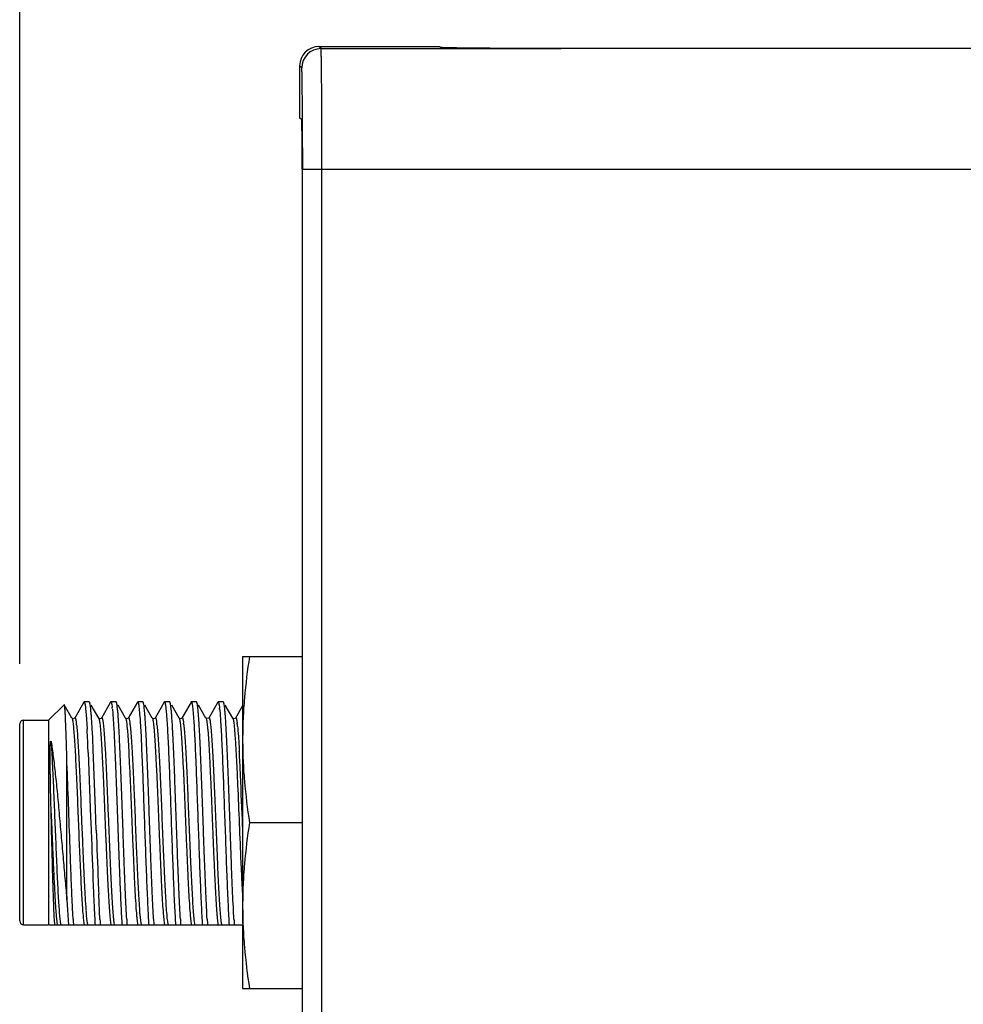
# Model space of a CAD drawing. Header units: inches. Extents: x 0 to 22, y 0 to 17.
# Tile 12 of 37: x 8.7 to 9.7, y 10.3 to 11.3. Entities that reach past the tile are written whole.
import ezdxf

# ---------------------------------------------------------------- set-up
doc = ezdxf.new("R2010")
doc.units = ezdxf.units.IN
doc.header["$LTSCALE"] = 1.21
doc.header["$MEASUREMENT"] = 0
doc.layers.get('0').update_dxf_attribs({"linetype": 'CONTINUOUS'})
doc.layers.add('DIMENSIONS', color=7, linetype='CONTINUOUS')
doc.styles.get("Standard").update_dxf_attribs({"font": 'txt', "width": 0.8})
doc.dimstyles.new('DIMSTYLE_2', dxfattribs={"dimtxt": 0.125, "dimasz": 0.18, "dimexe": 0.18, "dimexo": 0.0625, "dimgap": 0.09, "dimtad": 0, "dimtih": 1, "dimtoh": 1, "dimdec": 3, "dimzin": 4, "dimdsep": 46, "dimtxsty": 'STANDARD', "dimblk": '_FILLED', "dimblk1": '_FILLED', "dimblk2": '_FILLED', "dimcen": 0.09, "dimadec": 0, "dimazin": 0, "dimtp": 0.01, "dimtm": 0.01, "dimtfac": 1, "dimtdec": 3, "dimtofl": 0, "dimtmove": 0, "dimatfit": 3, "dimldrblk": '_FILLED', "dimfxl": 1, "dimtolj": 1, "dimtzin": 4, "dimarcsym": 0})

# ---------------------------------------------------------------- blocks, each defined once
blk = doc.blocks.new('_FILLED')
at = {"color": 0, "linetype": 'BYBLOCK'}
blk.add_solid([(0, 0), (-1, 0.1736), (-1, -0.1736)], dxfattribs=at)
blk = doc.blocks.new('*D18')
at = {"layer": 'DIMENSIONS', "color": 2, "linetype": 'CONTINUOUS'}
for p, q in [((8.6914, 10.6413), (8.6914, 12.1558)), ((12.9814, 11.3411), (12.9814, 12.1558)), ((8.6914, 12.0308), (10.0886, 12.0308)), ((12.9814, 12.0308), (11.9386, 12.0308))]:
    blk.add_line(p, q, dxfattribs=at)
at = {"layer": 'DIMENSIONS', "color": 2, "linetype": 'CONTINUOUS', "xscale": 0.18, "yscale": 0.18, "zscale": 0.18, "rotation": 180}
blk.add_blockref('_FILLED', (8.6914, 12.0308), dxfattribs=at)
at = {"layer": 'DIMENSIONS', "color": 2, "linetype": 'CONTINUOUS', "xscale": 0.18, "yscale": 0.18, "zscale": 0.18}
blk.add_blockref('_FILLED', (12.9814, 12.0308), dxfattribs=at)
at = {"layer": 'DIMENSIONS', "color": 2, "linetype": 'CONTINUOUS', "insert": (11.0136, 12.0933), "char_height": 0.125, "width": 1.725, "attachment_point": 2, "line_spacing_factor": 0.9}
blk.add_mtext('5X 4.290{\\Ftxt.shx;\\W1.000000;\\H0.125000; }[108.97]', dxfattribs=at)

msp = doc.modelspace()

# ---------------------------------------------------------------- linework, layer by layer
at = {"color": 9, "linetype": 'CONTINUOUS'}
for p, q in [((9.0036, 11.2786), (9.0014, 11.2808)), ((9.0036, 11.2786), (9.2524, 11.2787)), ((8.9836, 11.2586), (8.9814, 11.2608)), ((8.9844, 11.2047), (8.9844, 11.2058)), ((8.9845, 11.1536), (11.4811, 11.1536)), ((9.0045, 6.342), (9.0045, 11.1536)), ((8.6954, 10.3708), (8.6954, 10.5827)), ((8.7556, 10.4779), (8.7564, 10.4581)), ((8.7604, 10.3805), (8.761, 10.3745)), ((8.761, 10.3745), (8.7615, 10.3711)), ((8.8166, 10.3745), (8.8171, 10.3711)), ((8.8444, 10.3745), (8.8449, 10.3711)), ((8.8721, 10.3745), (8.8726, 10.3711)), ((8.8999, 10.3745), (8.9004, 10.3711))]:
    msp.add_line(p, q, dxfattribs=at)
at = {"color": 7, "linetype": 'CONTINUOUS'}
for p, q in [((9.0014, 11.2808), (9.1264, 11.2808)), ((9.1274, 11.2798), (9.1264, 11.2808)), ((9.6904, 11.2787), (9.2524, 11.2787)), ((8.9814, 11.2608), (8.9814, 11.2069)), ((8.9836, 11.2047), (8.9814, 11.2069)), ((8.984, 11.1536), (8.984, 11.1567)), ((8.9845, 6.342), (8.9845, 11.1536)), ((8.7579, 10.6016), (8.7484, 10.5851)), ((8.7579, 10.6016), (8.7581, 10.6018)), ((8.7635, 10.6018), (8.7581, 10.6018)), ((8.7638, 10.6016), (8.7635, 10.6018)), ((8.7856, 10.6016), (8.7761, 10.5851)), ((8.7856, 10.6016), (8.7859, 10.6018)), ((8.7913, 10.6018), (8.7859, 10.6018)), ((8.7915, 10.6016), (8.7913, 10.6018)), ((8.8134, 10.6016), (8.8039, 10.5851)), ((8.8134, 10.6016), (8.8137, 10.6018)), ((8.819, 10.6018), (8.8137, 10.6018)), ((8.8193, 10.6016), (8.819, 10.6018)), ((8.8412, 10.6016), (8.8317, 10.5851)), ((8.8412, 10.6016), (8.8415, 10.6018)), ((8.8468, 10.6018), (8.8415, 10.6018)), ((8.8471, 10.6016), (8.8468, 10.6018)), ((8.869, 10.6016), (8.8594, 10.5851)), ((8.869, 10.6016), (8.8692, 10.6018)), ((8.8746, 10.6018), (8.8692, 10.6018)), ((8.8749, 10.6016), (8.8746, 10.6018)), ((8.8967, 10.6016), (8.8872, 10.5851)), ((8.8967, 10.6016), (8.897, 10.6018)), ((8.9024, 10.6018), (8.897, 10.6018)), ((8.9026, 10.6016), (8.9024, 10.6018)), ((8.7214, 10.5828), (8.7374, 10.5988)), ((8.7455, 10.5851), (8.7376, 10.5988)), ((8.7596, 10.595), (8.7602, 10.5886)), ((8.7733, 10.5851), (8.7656, 10.5985)), ((8.7874, 10.5944), (8.7878, 10.5902)), ((8.8011, 10.5851), (8.7933, 10.5985)), ((8.8152, 10.595), (8.8157, 10.5886)), ((8.8288, 10.5851), (8.8211, 10.5985)), ((8.8429, 10.595), (8.8435, 10.5886)), ((8.8566, 10.5851), (8.8489, 10.5985)), ((8.8707, 10.595), (8.8713, 10.5886)), ((8.8844, 10.5851), (8.8767, 10.5985)), ((8.8986, 10.5936), (8.899, 10.5891)), ((8.9121, 10.5851), (8.9044, 10.5985)), ((8.9222, 10.5977), (8.915, 10.5851)), ((8.6914, 10.5788), (8.6914, 10.579)), ((8.6954, 10.5828), (8.7214, 10.5828)), ((8.7214, 10.5828), (8.7214, 10.3708)), ((8.7456, 10.585), (8.7455, 10.5851)), ((8.7455, 10.5851), (8.7455, 10.5851)), ((8.7462, 10.5846), (8.7456, 10.585)), ((8.7484, 10.5851), (8.7484, 10.5852)), ((8.7602, 10.5886), (8.7612, 10.5735)), ((8.7733, 10.5852), (8.7733, 10.5851)), ((8.8011, 10.585), (8.801, 10.5851)), ((8.801, 10.5851), (8.8011, 10.5851)), ((8.8017, 10.5846), (8.8011, 10.585)), ((8.8039, 10.5851), (8.8039, 10.5852)), ((8.8289, 10.585), (8.8288, 10.5851)), ((8.8288, 10.5851), (8.8288, 10.5851)), ((8.8295, 10.5846), (8.8289, 10.585)), ((8.8317, 10.5851), (8.8317, 10.5852)), ((8.8566, 10.5851), (8.8566, 10.5851)), ((8.8566, 10.585), (8.8566, 10.5851)), ((8.8573, 10.5846), (8.8566, 10.585)), ((8.8594, 10.5851), (8.8595, 10.5852)), ((8.8844, 10.5851), (8.8844, 10.5851)), ((8.8845, 10.585), (8.8844, 10.5851)), ((8.8872, 10.5851), (8.8872, 10.5852)), ((8.9121, 10.5851), (8.9121, 10.5851)), ((8.9122, 10.585), (8.9121, 10.5851)), ((8.9128, 10.5846), (8.9122, 10.585)), ((8.915, 10.5851), (8.915, 10.5852)), ((8.6914, 10.3748), (8.6914, 10.5788)), ((8.7624, 10.5494), (8.7649, 10.4824)), ((8.7676, 10.5522), (8.7674, 10.5565)), ((8.7699, 10.491), (8.7676, 10.5522)), ((8.7404, 10.3966), (8.7404, 10.5383)), ((8.7707, 10.4688), (8.7699, 10.491)), ((8.7649, 10.4824), (8.7651, 10.4768)), ((8.7651, 10.4768), (8.7657, 10.4603)), ((8.7404, 10.3966), (8.7418, 10.3705)), ((8.7746, 10.3764), (8.7733, 10.4026)), ((8.7277, 10.3705), (8.7273, 10.3765)), ((8.6914, 10.3748), (8.6914, 10.3746)), ((8.6954, 10.3708), (8.7214, 10.3708)), ((8.9224, 10.3705), (8.7218, 10.3705))]:
    msp.add_line(p, q, dxfattribs=at)
at = {"color": 6, "linetype": 'CONTINUOUS'}
for p, q in [((8.9224, 10.6488), (8.9224, 10.3721)), ((8.9224, 10.6488), (8.9845, 10.6488)), ((8.9295, 10.4768), (8.9845, 10.4768)), ((8.9224, 10.3705), (8.9224, 10.3048)), ((8.9224, 10.3048), (8.9845, 10.3048))]:
    msp.add_line(p, q, dxfattribs=at)
at = {"color": 7, "linetype": 'CONTINUOUS'}
for points in [[(8.7484, 10.5852), (8.7483, 10.585), (8.7468, 10.5844), (8.7462, 10.5846)], [(8.7761, 10.5851), (8.7751, 10.5844), (8.7734, 10.585), (8.7733, 10.5852)], [(8.8039, 10.5852), (8.8038, 10.585), (8.8024, 10.5844), (8.8017, 10.5846)], [(8.8317, 10.5852), (8.8316, 10.585), (8.8302, 10.5844), (8.8295, 10.5846)], [(8.8595, 10.5852), (8.8594, 10.585), (8.8579, 10.5844), (8.8573, 10.5846)], [(8.8872, 10.5852), (8.887, 10.5849), (8.8849, 10.5846), (8.8845, 10.585)], [(8.915, 10.5852), (8.9149, 10.585), (8.9135, 10.5844), (8.9128, 10.5846)]]:
    msp.add_lwpolyline(points, dxfattribs=at)
at = {"color": 9, "linetype": 'CONTINUOUS'}
for centre, radius, start, end in [((9.0036, 11.2586), 0.02, 90.0053, 179.9947), ((-2.0643, 11.1541), 11.0489, 359.99742, 0.26271), ((8.6435, 10.5661), 0.1075, 6.4271, 7.3297), ((8.699, 10.5661), 0.1075, 6.4271, 7.3297), ((8.7268, 10.5661), 0.1075, 6.4271, 7.3297), ((8.7545, 10.5661), 0.1075, 6.4271, 7.3297), ((8.8101, 10.5661), 0.1075, 6.4271, 7.3297), ((8.7614, 10.5605), 0.1565, 5.7611, 6.4587), ((7.2313, 10.457), 1.6902, 3.0405, 3.1675), ((6.3068, 10.4085), 2.616, 2.5721, 3.0269), ((-2.3853, 10.0231), 11.3166, 2.27715, 2.54662), ((9.1688, 10.4161), 0.4099, 184.2888, 184.9899), ((8.7677, 10.3778), 0.038, 189.3343, 190.3533), ((8.7581, 10.376), 0.0282, 190.3864, 191.3093), ((8.7719, 10.3779), 0.0387, 189.3904, 190.1362), ((8.7627, 10.3762), 0.0294, 190.1437, 191.2907), ((8.7905, 10.3762), 0.0294, 190.1445, 191.2908), ((8.8183, 10.3762), 0.0294, 190.1411, 191.2905), ((8.846, 10.3762), 0.0294, 190.1445, 191.2908), ((8.8738, 10.3762), 0.0294, 190.1445, 191.2908), ((8.9016, 10.3762), 0.0294, 190.1445, 191.2908), ((8.9294, 10.3762), 0.0294, 190.1432, 191.2907)]:
    msp.add_arc(centre, radius, start, end, dxfattribs=at)
at = {"color": 7, "linetype": 'CONTINUOUS'}
for centre, radius, start, end in [((8.6703, 10.5823), 0.1178, 5.9142, 6.7783), ((8.7591, 10.5798), 0.1402, 5.6216, 6.3891), ((8.6954, 10.5788), 0.004, 90, 177), ((7.1759, 10.4855), 1.5878, 2.6201, 3.1781), ((7.3724, 10.496), 1.3963, 2.9816, 3.1327), ((6.7148, 10.4625), 2.0548, 2.6215, 2.9591), ((6.0312, 10.4311), 2.7337, 2.48, 2.6627), ((18.0443, 10.787), 9.279, 181.96498, 182.29163), ((16.3272, 10.7225), 7.566, 181.98601, 182.4106), ((12.5111, 10.5666), 3.7414, 182.3074, 182.5121), ((11.2833, 10.513), 2.5178, 182.4759, 182.8584), ((10.2259, 10.461), 1.4592, 182.8889, 183.1789), ((9.4817, 10.4197), 0.7362, 183.358, 183.8377), ((9.6682, 10.43), 0.9006, 183.1777, 183.7917), ((9.5053, 10.4195), 0.732, 183.3718, 183.8382), ((9.5387, 10.4198), 0.7377, 183.3531, 183.8375), ((9.5665, 10.4198), 0.7377, 183.3531, 183.8375), ((9.5943, 10.4198), 0.7377, 183.3531, 183.8375), ((9.6227, 10.4199), 0.7383, 183.3509, 183.8374), ((9.6498, 10.4198), 0.7377, 183.3531, 183.8375), ((8.6954, 10.3748), 0.004, 183, 270)]:
    msp.add_arc(centre, radius, start, end, dxfattribs=at)
for centre, major_axis, ratio, start_param, end_param in [((9.0014, 11.2608), (0.0141, -0.0141), 0.999924, 2.356233, 3.926953), ((8.9836, 11.1567), (0, 0.048), 0.008727, -1.570796, -0.008727)]:
    msp.add_ellipse(centre, major_axis=major_axis, ratio=ratio, start_param=start_param, end_param=end_param, dxfattribs=at)
at = {"color": 9, "linetype": 'CONTINUOUS'}
for points, knots in [([(9.0045, 11.1536), (9.0045, 11.1617), (9.0045, 11.1737), (9.0045, 11.1895), (9.0045, 11.201), (9.0044, 11.212), (9.0044, 11.2225), (9.0043, 11.2322), (9.0043, 11.2413), (9.0042, 11.2495), (9.0041, 11.2568), (9.0041, 11.2623), (9.004, 11.2661), (9.004, 11.2686), (9.0039, 11.2709), (9.0039, 11.2728), (9.0039, 11.2745), (9.0038, 11.2757), (9.0038, 11.2765), (9.0038, 11.277), (9.0037, 11.2775), (9.0037, 11.2778), (9.0037, 11.2781), (9.0037, 11.2783), (9.0037, 11.2785), (9.0036, 11.2785), (9.0036, 11.2786)], [0, 0, 0, 0, 0.193947, 0.28872, 0.380672, 0.468971, 0.552802, 0.631388, 0.703973, 0.769835, 0.828375, 0.879025, 0.901232, 0.921295, 0.93917, 0.954811, 0.968173, 0.979221, 0.983872, 0.987939, 0.99142, 0.994314, 0.996618, 0.998332, 0.999456, 1, 1, 1, 1]), ([(8.9844, 11.2058), (8.9844, 11.2096), (8.9844, 11.2168), (8.9843, 11.2256), (8.9842, 11.2321), (8.9842, 11.2364), (8.9841, 11.2404), (8.9841, 11.2441), (8.984, 11.2473), (8.984, 11.2502), (8.9839, 11.2526), (8.9839, 11.2544), (8.9838, 11.2556), (8.9838, 11.2564), (8.9838, 11.257), (8.9838, 11.2575), (8.9837, 11.2579), (8.9837, 11.2582), (8.9837, 11.2584), (8.9837, 11.2585), (8.9837, 11.2585), (8.9836, 11.2586), (8.9836, 11.2586)], [0, 0, 0, 0, 0.215617, 0.410903, 0.499825, 0.582439, 0.658412, 0.727413, 0.789126, 0.843315, 0.889763, 0.928253, 0.944448, 0.958591, 0.970673, 0.980688, 0.988627, 0.994486, 0.996635, 0.998265, 0.99938, 1, 1, 1, 1]), ([(8.7455, 10.5851), (8.7456, 10.585), (8.7457, 10.5847), (8.7459, 10.5839), (8.7462, 10.5826), (8.7465, 10.5806), (8.7467, 10.579), (8.7468, 10.5781)], [0, 0, 0, 0, 0.055324, 0.130141, 0.339859, 0.630122, 1, 1, 1, 1]), ([(8.7484, 10.5852), (8.7484, 10.5852), (8.7485, 10.5853), (8.7486, 10.5854), (8.7487, 10.5854), (8.7488, 10.5853), (8.7489, 10.5852), (8.749, 10.585), (8.7491, 10.5848), (8.7492, 10.5845), (8.7494, 10.5841), (8.7495, 10.5835), (8.7497, 10.5826), (8.7499, 10.5813), (8.75, 10.5803), (8.7501, 10.5798)], [0, 0, 0, 0, 0.028272, 0.049377, 0.066654, 0.085595, 0.110618, 0.143784, 0.185966, 0.237564, 0.298779, 0.369709, 0.540857, 0.751045, 1, 1, 1, 1]), ([(8.7733, 10.5851), (8.7733, 10.585), (8.7735, 10.5848), (8.7737, 10.5841), (8.7739, 10.5829), (8.7742, 10.5811), (8.7744, 10.5797), (8.7745, 10.5789)], [0, 0, 0, 0, 0.057217, 0.133355, 0.344017, 0.633125, 1, 1, 1, 1]), ([(8.7745, 10.5789), (8.7747, 10.5774), (8.775, 10.574), (8.7755, 10.5683), (8.776, 10.5615), (8.7766, 10.5506), (8.7774, 10.5349), (8.7784, 10.5143), (8.7793, 10.4919), (8.7802, 10.4688), (8.7812, 10.446), (8.7818, 10.4311), (8.7822, 10.4239)], [0, 0, 0, 0, 0.029688, 0.06671, 0.110646, 0.160989, 0.278484, 0.413731, 0.560425, 0.711722, 0.860562, 1, 1, 1, 1]), ([(8.7761, 10.5851), (8.7762, 10.5852), (8.7762, 10.5853), (8.7763, 10.5854), (8.7765, 10.5854), (8.7766, 10.5853), (8.7767, 10.5852), (8.7768, 10.585), (8.7769, 10.5847), (8.7771, 10.5843), (8.7772, 10.5839), (8.7773, 10.5832), (8.7775, 10.5821), (8.7778, 10.5806), (8.7779, 10.5795), (8.778, 10.5789)], [0, 0, 0, 0, 0.027558, 0.047691, 0.063847, 0.081927, 0.106477, 0.139459, 0.18166, 0.233428, 0.294931, 0.366247, 0.538388, 0.749766, 1, 1, 1, 1]), ([(8.778, 10.5789), (8.7782, 10.5774), (8.7785, 10.574), (8.779, 10.5683), (8.7794, 10.5615), (8.7801, 10.5506), (8.7809, 10.5349), (8.7818, 10.5143), (8.7828, 10.4919), (8.7837, 10.4688), (8.7846, 10.446), (8.7853, 10.4311), (8.7856, 10.4239)], [0, 0, 0, 0, 0.029688, 0.06671, 0.110646, 0.160989, 0.278484, 0.413731, 0.560425, 0.711722, 0.860562, 1, 1, 1, 1]), ([(8.8011, 10.5851), (8.8011, 10.585), (8.8012, 10.5847), (8.8015, 10.5839), (8.8018, 10.5826), (8.8021, 10.5806), (8.8023, 10.579), (8.8024, 10.5781)], [0, 0, 0, 0, 0.055324, 0.130141, 0.339859, 0.630122, 1, 1, 1, 1]), ([(8.8039, 10.5852), (8.804, 10.5852), (8.804, 10.5853), (8.8041, 10.5854), (8.8042, 10.5854), (8.8044, 10.5853), (8.8045, 10.5852), (8.8046, 10.585), (8.8047, 10.5848), (8.8048, 10.5845), (8.8049, 10.5841), (8.805, 10.5835), (8.8052, 10.5826), (8.8054, 10.5813), (8.8056, 10.5803), (8.8056, 10.5798)], [0, 0, 0, 0, 0.028272, 0.049377, 0.066654, 0.085595, 0.110618, 0.143784, 0.185966, 0.237564, 0.298779, 0.369709, 0.540857, 0.751045, 1, 1, 1, 1]), ([(8.8288, 10.5851), (8.8289, 10.585), (8.829, 10.5847), (8.8293, 10.5839), (8.8295, 10.5826), (8.8299, 10.5806), (8.83, 10.579), (8.8301, 10.5781)], [0, 0, 0, 0, 0.055324, 0.130141, 0.339859, 0.630122, 1, 1, 1, 1]), ([(8.8317, 10.5852), (8.8317, 10.5852), (8.8318, 10.5853), (8.8319, 10.5854), (8.832, 10.5854), (8.8321, 10.5853), (8.8322, 10.5852), (8.8323, 10.585), (8.8325, 10.5848), (8.8326, 10.5845), (8.8327, 10.5841), (8.8328, 10.5835), (8.833, 10.5826), (8.8332, 10.5813), (8.8333, 10.5803), (8.8334, 10.5798)], [0, 0, 0, 0, 0.028272, 0.049377, 0.066654, 0.085595, 0.110618, 0.143784, 0.185966, 0.237564, 0.298779, 0.369709, 0.540857, 0.751045, 1, 1, 1, 1]), ([(8.8566, 10.5851), (8.8567, 10.585), (8.8568, 10.5847), (8.857, 10.5839), (8.8573, 10.5826), (8.8576, 10.5806), (8.8578, 10.579), (8.8579, 10.5781)], [0, 0, 0, 0, 0.055324, 0.130141, 0.339859, 0.630122, 1, 1, 1, 1]), ([(8.8595, 10.5852), (8.8595, 10.5852), (8.8596, 10.5853), (8.8597, 10.5854), (8.8598, 10.5854), (8.8599, 10.5853), (8.86, 10.5852), (8.8601, 10.585), (8.8602, 10.5848), (8.8603, 10.5845), (8.8604, 10.5841), (8.8606, 10.5835), (8.8608, 10.5826), (8.861, 10.5813), (8.8611, 10.5803), (8.8612, 10.5798)], [0, 0, 0, 0, 0.028272, 0.049377, 0.066654, 0.085595, 0.110618, 0.143784, 0.185966, 0.237564, 0.298779, 0.369709, 0.540857, 0.751045, 1, 1, 1, 1]), ([(8.8844, 10.5851), (8.8844, 10.585), (8.8846, 10.5847), (8.8848, 10.5841), (8.885, 10.5829), (8.8853, 10.5812), (8.8855, 10.58), (8.8856, 10.5792)], [0, 0, 0, 0, 0.059702, 0.137673, 0.349817, 0.637453, 1, 1, 1, 1]), ([(8.8856, 10.5792), (8.8857, 10.5782), (8.8859, 10.5758), (8.8865, 10.5702), (8.8871, 10.5616), (8.8878, 10.5498), (8.8885, 10.5361), (8.8892, 10.5207), (8.8899, 10.5043), (8.8906, 10.4871), (8.8913, 10.4696), (8.892, 10.4523), (8.8927, 10.4357), (8.8934, 10.4202), (8.8941, 10.4061), (8.8948, 10.3939), (8.8954, 10.3851), (8.8959, 10.3791), (8.8963, 10.3757), (8.8966, 10.3728), (8.8969, 10.3712), (8.897, 10.3705)], [0, 0, 0, 0, 0.015677, 0.034465, 0.080881, 0.13805, 0.204481, 0.27843, 0.357956, 0.44097, 0.525289, 0.608696, 0.688998, 0.764086, 0.831988, 0.890922, 0.939347, 0.959215, 0.97601, 0.989631, 1, 1, 1, 1]), ([(8.8872, 10.5852), (8.8873, 10.5852), (8.8873, 10.5853), (8.8874, 10.5854), (8.8876, 10.5854), (8.8877, 10.5853), (8.8878, 10.5852), (8.8879, 10.585), (8.888, 10.5847), (8.8881, 10.5844), (8.8882, 10.584), (8.8884, 10.5833), (8.8886, 10.5823), (8.8888, 10.5808), (8.8889, 10.5798), (8.889, 10.5792)], [0, 0, 0, 0, 0.026864, 0.046677, 0.063054, 0.081737, 0.106933, 0.140472, 0.183109, 0.235187, 0.296873, 0.36825, 0.540155, 0.750853, 1, 1, 1, 1]), ([(8.889, 10.5792), (8.8891, 10.5782), (8.8894, 10.576), (8.8899, 10.5707), (8.8904, 10.5628), (8.8911, 10.5519), (8.8918, 10.5392), (8.8924, 10.5249), (8.8934, 10.5041), (8.8945, 10.477), (8.8956, 10.4499), (8.8965, 10.429), (8.8971, 10.4147), (8.8978, 10.402), (8.8985, 10.391), (8.8991, 10.383), (8.8995, 10.3778), (8.8998, 10.3755), (8.8999, 10.3745)], [0, 0, 0, 0, 0.015064, 0.032982, 0.076954, 0.130898, 0.193552, 0.263442, 0.33892, 0.499429, 0.660018, 0.735595, 0.80562, 0.868442, 0.922585, 0.966778, 0.984814, 1, 1, 1, 1]), ([(8.9121, 10.5851), (8.9122, 10.585), (8.9123, 10.5847), (8.9126, 10.5839), (8.9128, 10.5826), (8.9132, 10.5806), (8.9134, 10.579), (8.9135, 10.5781)], [0, 0, 0, 0, 0.055324, 0.130141, 0.339859, 0.630122, 1, 1, 1, 1]), ([(8.915, 10.5852), (8.915, 10.5852), (8.9151, 10.5853), (8.9152, 10.5854), (8.9153, 10.5854), (8.9154, 10.5853), (8.9156, 10.5852), (8.9157, 10.585), (8.9158, 10.5848), (8.9159, 10.5845), (8.916, 10.5841), (8.9161, 10.5835), (8.9163, 10.5826), (8.9165, 10.5813), (8.9166, 10.5803), (8.9167, 10.5798)], [0, 0, 0, 0, 0.028272, 0.049377, 0.066654, 0.085595, 0.110618, 0.143784, 0.185966, 0.237564, 0.298779, 0.369709, 0.540857, 0.751045, 1, 1, 1, 1]), ([(8.7468, 10.5781), (8.7471, 10.5759), (8.7475, 10.5709), (8.7482, 10.5624), (8.7488, 10.5521), (8.7494, 10.5403), (8.75, 10.5272), (8.7509, 10.5079), (8.7519, 10.4827), (8.7531, 10.4527), (8.7542, 10.4284), (8.755, 10.4106), (8.7557, 10.3991), (8.7563, 10.3892), (8.7567, 10.3832), (8.757, 10.3805)], [0, 0, 0, 0, 0.033553, 0.076898, 0.129162, 0.189282, 0.256029, 0.328036, 0.481856, 0.638196, 0.784302, 0.849735, 0.908264, 0.958694, 1, 1, 1, 1]), ([(8.7503, 10.5781), (8.7506, 10.5758), (8.751, 10.5705), (8.7517, 10.5616), (8.7523, 10.5508), (8.753, 10.5383), (8.7536, 10.5244), (8.7545, 10.5042), (8.7551, 10.4886), (8.7556, 10.4779)], [0, 0, 0, 0, 0.069233, 0.159285, 0.268195, 0.393561, 0.532615, 0.682277, 1, 1, 1, 1]), ([(8.8024, 10.5781), (8.8025, 10.577), (8.8028, 10.5745), (8.8033, 10.5687), (8.8039, 10.5599), (8.8045, 10.5479), (8.8052, 10.5341), (8.8059, 10.5188), (8.8066, 10.5024), (8.8073, 10.4853), (8.808, 10.468), (8.8087, 10.451), (8.8094, 10.4346), (8.8101, 10.4193), (8.8108, 10.4055), (8.8115, 10.3935), (8.8121, 10.3848), (8.8126, 10.379), (8.813, 10.3756), (8.8133, 10.3728), (8.8136, 10.3712), (8.8137, 10.3705)], [0, 0, 0, 0, 0.01669, 0.036401, 0.084371, 0.142699, 0.209892, 0.284229, 0.363799, 0.44656, 0.530384, 0.613115, 0.692629, 0.766882, 0.833967, 0.892165, 0.939988, 0.959619, 0.976227, 0.989711, 1, 1, 1, 1]), ([(8.8058, 10.5781), (8.8061, 10.5758), (8.8066, 10.5704), (8.8072, 10.5612), (8.8079, 10.5501), (8.8086, 10.5372), (8.8092, 10.523), (8.8101, 10.5023), (8.8112, 10.4755), (8.8123, 10.4487), (8.8132, 10.4281), (8.8139, 10.4141), (8.8145, 10.4016), (8.8152, 10.3908), (8.8157, 10.383), (8.8162, 10.3778), (8.8165, 10.3755), (8.8166, 10.3745)], [0, 0, 0, 0, 0.034829, 0.080285, 0.135336, 0.198724, 0.268993, 0.344526, 0.504351, 0.663564, 0.738345, 0.807585, 0.869692, 0.92324, 0.967005, 0.9849, 1, 1, 1, 1]), ([(8.8301, 10.5781), (8.8303, 10.577), (8.8305, 10.5745), (8.831, 10.5687), (8.8316, 10.5599), (8.8323, 10.5479), (8.833, 10.5341), (8.8337, 10.5188), (8.8344, 10.5024), (8.8351, 10.4853), (8.8358, 10.468), (8.8365, 10.451), (8.8372, 10.4346), (8.8379, 10.4193), (8.8386, 10.4055), (8.8393, 10.3935), (8.8399, 10.3848), (8.8404, 10.379), (8.8408, 10.3756), (8.8411, 10.3728), (8.8414, 10.3712), (8.8415, 10.3705)], [0, 0, 0, 0, 0.01669, 0.036401, 0.084371, 0.142699, 0.209892, 0.284229, 0.363799, 0.44656, 0.530384, 0.613115, 0.692629, 0.766882, 0.833967, 0.892165, 0.939988, 0.959619, 0.976227, 0.989711, 1, 1, 1, 1]), ([(8.8336, 10.5781), (8.8339, 10.5758), (8.8344, 10.5704), (8.835, 10.5612), (8.8357, 10.5501), (8.8363, 10.5372), (8.837, 10.523), (8.8379, 10.5023), (8.839, 10.4755), (8.8401, 10.4487), (8.841, 10.4281), (8.8416, 10.4141), (8.8423, 10.4016), (8.8429, 10.3908), (8.8435, 10.383), (8.844, 10.3778), (8.8442, 10.3755), (8.8444, 10.3745)], [0, 0, 0, 0, 0.034829, 0.080285, 0.135336, 0.198724, 0.268993, 0.344526, 0.504351, 0.663564, 0.738345, 0.807585, 0.869692, 0.92324, 0.967005, 0.9849, 1, 1, 1, 1]), ([(8.8579, 10.5781), (8.858, 10.577), (8.8583, 10.5745), (8.8588, 10.5687), (8.8594, 10.5599), (8.8601, 10.5479), (8.8608, 10.5341), (8.8615, 10.5188), (8.8622, 10.5024), (8.8629, 10.4853), (8.8636, 10.468), (8.8643, 10.451), (8.865, 10.4346), (8.8657, 10.4193), (8.8664, 10.4055), (8.8671, 10.3935), (8.8677, 10.3848), (8.8682, 10.379), (8.8685, 10.3756), (8.8689, 10.3728), (8.8691, 10.3712), (8.8693, 10.3705)], [0, 0, 0, 0, 0.01669, 0.036401, 0.084371, 0.142699, 0.209892, 0.284229, 0.363799, 0.44656, 0.530384, 0.613115, 0.692629, 0.766882, 0.833967, 0.892165, 0.939988, 0.959619, 0.976227, 0.989711, 1, 1, 1, 1]), ([(8.8614, 10.5781), (8.8616, 10.5758), (8.8621, 10.5704), (8.8628, 10.5612), (8.8634, 10.5501), (8.8641, 10.5372), (8.8648, 10.523), (8.8657, 10.5023), (8.8667, 10.4755), (8.8678, 10.4487), (8.8687, 10.4281), (8.8694, 10.4141), (8.8701, 10.4016), (8.8707, 10.3908), (8.8713, 10.383), (8.8718, 10.3778), (8.872, 10.3755), (8.8721, 10.3745)], [0, 0, 0, 0, 0.034829, 0.080285, 0.135336, 0.198724, 0.268993, 0.344526, 0.504351, 0.663564, 0.738345, 0.807585, 0.869692, 0.92324, 0.967005, 0.9849, 1, 1, 1, 1]), ([(8.9135, 10.5781), (8.9136, 10.5764), (8.914, 10.5726), (8.9147, 10.5634), (8.9152, 10.5558), (8.9155, 10.5504)], [0, 0, 0, 0, 0.185177, 0.415638, 1, 1, 1, 1]), ([(8.9171, 10.5763), (8.9173, 10.5746), (8.9176, 10.5709), (8.9183, 10.5623), (8.9187, 10.5553), (8.9189, 10.5504)], [0, 0, 0, 0, 0.194529, 0.427729, 1, 1, 1, 1]), ([(8.724, 10.56), (8.7242, 10.5566), (8.7246, 10.5492), (8.7255, 10.533), (8.7265, 10.5106), (8.7276, 10.4821), (8.7288, 10.4532), (8.7298, 10.4299), (8.7306, 10.4127), (8.7312, 10.4014), (8.7318, 10.3916), (8.7324, 10.3833), (8.7329, 10.3775), (8.7334, 10.3738), (8.7336, 10.3722), (8.7337, 10.3716)], [0, 0, 0, 0, 0.054784, 0.116819, 0.257881, 0.412656, 0.56958, 0.716927, 0.783518, 0.843691, 0.896321, 0.940427, 0.975193, 0.988872, 1, 1, 1, 1]), ([(8.9155, 10.5504), (8.9158, 10.5449), (8.9164, 10.5334), (8.9175, 10.5084), (8.9188, 10.4755), (8.9202, 10.4427), (8.9213, 10.418), (8.9219, 10.4066), (8.9222, 10.4012)], [0, 0, 0, 0, 0.109572, 0.232828, 0.502491, 0.770863, 0.892548, 1, 1, 1, 1]), ([(8.724, 10.4865), (8.7242, 10.4801), (8.7248, 10.4675), (8.7255, 10.4489), (8.7263, 10.4311), (8.7271, 10.4147), (8.7278, 10.4003), (8.7285, 10.3897), (8.729, 10.3825), (8.7294, 10.3782), (8.7298, 10.3746), (8.7301, 10.3725), (8.7302, 10.3716)], [0, 0, 0, 0, 0.166227, 0.329923, 0.48602, 0.629689, 0.75649, 0.86251, 0.906683, 0.9445, 0.975679, 1, 1, 1, 1]), ([(8.7564, 10.4581), (8.7567, 10.4509), (8.7573, 10.4371), (8.7581, 10.4176), (8.759, 10.4005), (8.7597, 10.3901), (8.76, 10.3855)], [0, 0, 0, 0, 0.296444, 0.569386, 0.807258, 1, 1, 1, 1]), ([(8.7822, 10.4239), (8.7825, 10.4176), (8.7829, 10.4085), (8.7836, 10.397), (8.784, 10.3896), (8.7845, 10.3833), (8.785, 10.378), (8.7854, 10.3743), (8.7857, 10.3719), (8.7859, 10.3709), (8.786, 10.3705)], [0, 0, 0, 0, 0.354371, 0.509473, 0.647431, 0.766676, 0.865865, 0.943904, 0.974731, 1, 1, 1, 1]), ([(8.7856, 10.4239), (8.7859, 10.4178), (8.7864, 10.4089), (8.787, 10.3976), (8.7874, 10.3904), (8.7879, 10.3841), (8.7883, 10.3788), (8.7888, 10.3746), (8.7891, 10.3721), (8.7893, 10.3711)], [0, 0, 0, 0, 0.348742, 0.502188, 0.639426, 0.758986, 0.859594, 0.940197, 1, 1, 1, 1]), ([(8.757, 10.3805), (8.7571, 10.3785), (8.7574, 10.3757), (8.7579, 10.3724), (8.7581, 10.3711), (8.7582, 10.3705)], [0, 0, 0, 0, 0.59532, 0.821962, 1, 1, 1, 1])]:
    msp.add_open_spline(points, degree=3, knots=knots, dxfattribs=at)
at = {"color": 7, "linetype": 'CONTINUOUS'}
for points, knots in [([(9.2524, 11.2787), (9.2443, 11.2787), (9.2323, 11.2788), (9.2164, 11.2788), (9.2049, 11.2788), (9.1939, 11.2789), (9.1835, 11.2789), (9.1737, 11.279), (9.1646, 11.2791), (9.1564, 11.2791), (9.1491, 11.2792), (9.1437, 11.2793), (9.1398, 11.2794), (9.1373, 11.2794), (9.1351, 11.2795), (9.1331, 11.2795), (9.1314, 11.2796), (9.1302, 11.2796), (9.1294, 11.2796), (9.1289, 11.2797), (9.1285, 11.2797), (9.1281, 11.2797), (9.1278, 11.2797), (9.1276, 11.2798), (9.1275, 11.2798), (9.1274, 11.2798), (9.1274, 11.2798)], [0, 0, 0, 0, 0.193929, 0.288694, 0.380643, 0.468938, 0.55276, 0.631333, 0.703913, 0.769782, 0.828333, 0.878987, 0.901191, 0.92125, 0.939121, 0.95476, 0.968124, 0.979179, 0.983835, 0.987907, 0.991392, 0.99429, 0.996599, 0.998317, 0.999446, 1, 1, 1, 1]), ([(8.7581, 10.6018), (8.7582, 10.6018), (8.7583, 10.6017), (8.7584, 10.6015), (8.7586, 10.6013), (8.7587, 10.6008), (8.7589, 10.6), (8.7591, 10.5991), (8.7593, 10.5974), (8.7595, 10.596), (8.7596, 10.595)], [0, 0, 0, 0, 0.030019, 0.052991, 0.082534, 0.162632, 0.271683, 0.410014, 0.577632, 1, 1, 1, 1]), ([(8.7666, 10.5723), (8.7665, 10.5743), (8.7663, 10.5782), (8.7659, 10.5837), (8.7656, 10.5885), (8.7652, 10.5926), (8.7649, 10.5955), (8.7647, 10.5975), (8.7645, 10.5987), (8.7643, 10.5997), (8.7641, 10.6005), (8.764, 10.6011), (8.7638, 10.6014), (8.7638, 10.6016)], [0, 0, 0, 0, 0.208831, 0.395622, 0.559193, 0.698522, 0.812757, 0.860254, 0.901249, 0.935703, 0.963602, 0.984984, 1, 1, 1, 1]), ([(8.7859, 10.6018), (8.786, 10.6018), (8.7861, 10.6017), (8.7862, 10.6016), (8.7863, 10.6014), (8.7864, 10.601), (8.7866, 10.6003), (8.7868, 10.5995), (8.787, 10.5981), (8.7872, 10.597), (8.7873, 10.5962)], [0, 0, 0, 0, 0.032038, 0.055578, 0.085473, 0.165809, 0.27467, 0.412505, 0.579409, 1, 1, 1, 1]), ([(8.8023, 10.3767), (8.8021, 10.3809), (8.8016, 10.3899), (8.8007, 10.4102), (8.7998, 10.4325), (8.7989, 10.4562), (8.7983, 10.475), (8.7976, 10.4939), (8.7969, 10.5123), (8.7963, 10.53), (8.7956, 10.5464), (8.795, 10.5591), (8.7946, 10.5683), (8.7943, 10.5745), (8.7939, 10.5802), (8.7936, 10.5852), (8.7933, 10.5896), (8.7929, 10.5933), (8.7926, 10.5964), (8.7923, 10.5985), (8.7921, 10.5998), (8.7919, 10.6006), (8.7917, 10.6011), (8.7916, 10.6014), (8.7915, 10.6016)], [0, 0, 0, 0, 0.055691, 0.120384, 0.270624, 0.352696, 0.436901, 0.521289, 0.603908, 0.682845, 0.756273, 0.822494, 0.852416, 0.879979, 0.905022, 0.927402, 0.946992, 0.963681, 0.977378, 0.988011, 0.992166, 0.995543, 0.998148, 1, 1, 1, 1]), ([(8.8137, 10.6018), (8.8138, 10.6018), (8.8139, 10.6017), (8.814, 10.6015), (8.8141, 10.6013), (8.8143, 10.6008), (8.8144, 10.6), (8.8146, 10.5991), (8.8149, 10.5974), (8.815, 10.596), (8.8152, 10.595)], [0, 0, 0, 0, 0.030019, 0.052991, 0.082534, 0.162631, 0.271682, 0.410014, 0.577632, 1, 1, 1, 1]), ([(8.8301, 10.3767), (8.8298, 10.3809), (8.8294, 10.3899), (8.8284, 10.4102), (8.8276, 10.4325), (8.8267, 10.4562), (8.826, 10.475), (8.8254, 10.4939), (8.8247, 10.5123), (8.824, 10.53), (8.8234, 10.5464), (8.8228, 10.5591), (8.8224, 10.5683), (8.822, 10.5745), (8.8217, 10.5802), (8.8214, 10.5852), (8.821, 10.5896), (8.8207, 10.5933), (8.8204, 10.5964), (8.8201, 10.5985), (8.8198, 10.5998), (8.8197, 10.6006), (8.8195, 10.6011), (8.8194, 10.6014), (8.8193, 10.6016)], [0, 0, 0, 0, 0.055691, 0.120384, 0.270624, 0.352696, 0.436901, 0.52129, 0.603908, 0.682845, 0.756273, 0.822494, 0.852416, 0.879979, 0.905022, 0.927402, 0.946992, 0.963681, 0.977378, 0.988011, 0.992166, 0.995543, 0.998148, 1, 1, 1, 1]), ([(8.8415, 10.6018), (8.8415, 10.6018), (8.8416, 10.6017), (8.8417, 10.6015), (8.8419, 10.6013), (8.842, 10.6008), (8.8422, 10.6), (8.8424, 10.5991), (8.8427, 10.5974), (8.8428, 10.596), (8.8429, 10.595)], [0, 0, 0, 0, 0.030019, 0.052991, 0.082534, 0.162632, 0.271683, 0.410014, 0.577632, 1, 1, 1, 1]), ([(8.8579, 10.3767), (8.8576, 10.3809), (8.8571, 10.3899), (8.8562, 10.4102), (8.8553, 10.4325), (8.8545, 10.4562), (8.8538, 10.475), (8.8531, 10.4939), (8.8525, 10.5123), (8.8518, 10.53), (8.8512, 10.5464), (8.8506, 10.5591), (8.8501, 10.5683), (8.8498, 10.5745), (8.8495, 10.5802), (8.8491, 10.5852), (8.8488, 10.5896), (8.8485, 10.5933), (8.8481, 10.5964), (8.8478, 10.5985), (8.8476, 10.5998), (8.8474, 10.6006), (8.8473, 10.6011), (8.8472, 10.6014), (8.8471, 10.6016)], [0, 0, 0, 0, 0.055691, 0.120385, 0.270625, 0.352696, 0.436901, 0.52129, 0.603908, 0.682845, 0.756273, 0.822494, 0.852416, 0.879979, 0.905022, 0.927402, 0.946992, 0.963681, 0.977378, 0.988011, 0.992166, 0.995543, 0.998148, 1, 1, 1, 1]), ([(8.8692, 10.6018), (8.8693, 10.6018), (8.8694, 10.6017), (8.8695, 10.6015), (8.8697, 10.6013), (8.8698, 10.6008), (8.87, 10.6), (8.8702, 10.5991), (8.8704, 10.5974), (8.8706, 10.596), (8.8707, 10.595)], [0, 0, 0, 0, 0.030019, 0.052991, 0.082534, 0.162631, 0.271682, 0.410013, 0.577631, 1, 1, 1, 1]), ([(8.8856, 10.3767), (8.8854, 10.3809), (8.8849, 10.3899), (8.884, 10.4102), (8.8831, 10.4325), (8.8822, 10.4563), (8.8816, 10.4751), (8.8809, 10.4939), (8.8803, 10.5124), (8.8796, 10.53), (8.8789, 10.5464), (8.8784, 10.5591), (8.8779, 10.5684), (8.8776, 10.5745), (8.8772, 10.5802), (8.8769, 10.5852), (8.8766, 10.5896), (8.8762, 10.5933), (8.8759, 10.5964), (8.8756, 10.5985), (8.8754, 10.5998), (8.8752, 10.6006), (8.875, 10.6011), (8.8749, 10.6014), (8.8749, 10.6016)], [0, 0, 0, 0, 0.055716, 0.120429, 0.270691, 0.352767, 0.436971, 0.521355, 0.603967, 0.682895, 0.756313, 0.822524, 0.852441, 0.879999, 0.905038, 0.927414, 0.947001, 0.963687, 0.977381, 0.988013, 0.992166, 0.995543, 0.998148, 1, 1, 1, 1]), ([(8.897, 10.6018), (8.8971, 10.6018), (8.8972, 10.6017), (8.8973, 10.6016), (8.8974, 10.6013), (8.8976, 10.6008), (8.8977, 10.6001), (8.8979, 10.5992), (8.8982, 10.5976), (8.8983, 10.5964), (8.8984, 10.5954)], [0, 0, 0, 0, 0.030715, 0.053878, 0.083537, 0.163709, 0.272689, 0.410846, 0.57822, 1, 1, 1, 1]), ([(8.9134, 10.3767), (8.9132, 10.3809), (8.9127, 10.3899), (8.9117, 10.4102), (8.9109, 10.4325), (8.91, 10.4562), (8.9094, 10.475), (8.9087, 10.4939), (8.908, 10.5123), (8.9074, 10.53), (8.9067, 10.5464), (8.9061, 10.5591), (8.9057, 10.5683), (8.9053, 10.5745), (8.905, 10.5802), (8.9047, 10.5852), (8.9043, 10.5896), (8.904, 10.5933), (8.9037, 10.5964), (8.9034, 10.5985), (8.9031, 10.5998), (8.903, 10.6006), (8.9028, 10.6011), (8.9027, 10.6014), (8.9026, 10.6016)], [0, 0, 0, 0, 0.055691, 0.120384, 0.270624, 0.352696, 0.436901, 0.52129, 0.603908, 0.682845, 0.756273, 0.822494, 0.852416, 0.879979, 0.905022, 0.927402, 0.946992, 0.963681, 0.977378, 0.988011, 0.992166, 0.995543, 0.998148, 1, 1, 1, 1]), ([(8.7387, 10.5883), (8.7386, 10.589), (8.7386, 10.5904), (8.7384, 10.5924), (8.7383, 10.5941), (8.7382, 10.5956), (8.738, 10.5968), (8.7379, 10.5977), (8.7378, 10.5983), (8.7377, 10.5986), (8.7376, 10.5987), (8.7376, 10.5988)], [0, 0, 0, 0, 0.211666, 0.399224, 0.562247, 0.700369, 0.813297, 0.900828, 0.962915, 0.984514, 1, 1, 1, 1]), ([(8.7878, 10.5902), (8.788, 10.5882), (8.7883, 10.5838), (8.789, 10.5736), (8.7897, 10.5585), (8.7906, 10.538), (8.7915, 10.5148), (8.7924, 10.4901), (8.7933, 10.4648), (8.7942, 10.44), (8.7948, 10.4238), (8.7951, 10.4159)], [0, 0, 0, 0, 0.034501, 0.075486, 0.175135, 0.294777, 0.42939, 0.573315, 0.720498, 0.864748, 1, 1, 1, 1]), ([(8.899, 10.5891), (8.8992, 10.5864), (8.8997, 10.5802), (8.9002, 10.5702), (8.9008, 10.5584), (8.9016, 10.5401), (8.9026, 10.5148), (8.9037, 10.4829), (8.9049, 10.4505), (8.906, 10.42), (8.907, 10.3968), (8.9078, 10.3807), (8.9082, 10.3737), (8.9084, 10.3705)], [0, 0, 0, 0, 0.037958, 0.084343, 0.138337, 0.198988, 0.335862, 0.485302, 0.636754, 0.779518, 0.903515, 0.955672, 1, 1, 1, 1]), ([(8.7404, 10.5383), (8.7403, 10.5435), (8.74, 10.5533), (8.7396, 10.5669), (8.7392, 10.5784), (8.7388, 10.5853), (8.7387, 10.5883)], [0, 0, 0, 0, 0.312181, 0.587149, 0.818297, 1, 1, 1, 1]), ([(8.8157, 10.5886), (8.816, 10.5858), (8.8164, 10.5796), (8.817, 10.5694), (8.8175, 10.5576), (8.8183, 10.5393), (8.8193, 10.514), (8.8204, 10.4822), (8.8216, 10.4501), (8.8227, 10.4197), (8.8237, 10.3966), (8.8245, 10.3807), (8.8249, 10.3737), (8.8251, 10.3705)], [0, 0, 0, 0, 0.038541, 0.085393, 0.139739, 0.200629, 0.337669, 0.486936, 0.637989, 0.780262, 0.903808, 0.955793, 1, 1, 1, 1]), ([(8.8435, 10.5886), (8.8437, 10.5858), (8.8442, 10.5796), (8.8447, 10.5694), (8.8453, 10.5576), (8.8461, 10.5393), (8.8471, 10.514), (8.8482, 10.4822), (8.8493, 10.4501), (8.8505, 10.4197), (8.8514, 10.3966), (8.8523, 10.3807), (8.8527, 10.3737), (8.8529, 10.3705)], [0, 0, 0, 0, 0.038541, 0.085393, 0.139739, 0.200628, 0.337668, 0.486935, 0.637988, 0.780262, 0.903808, 0.955793, 1, 1, 1, 1]), ([(8.8713, 10.5886), (8.8715, 10.5858), (8.8719, 10.5796), (8.8725, 10.5694), (8.8731, 10.5576), (8.8739, 10.5393), (8.8748, 10.514), (8.876, 10.4822), (8.8771, 10.4501), (8.8782, 10.4197), (8.8792, 10.3966), (8.88, 10.3807), (8.8805, 10.3737), (8.8807, 10.3705)], [0, 0, 0, 0, 0.038541, 0.085393, 0.139739, 0.200629, 0.337669, 0.486936, 0.637989, 0.780262, 0.903808, 0.955793, 1, 1, 1, 1]), ([(8.724, 10.4865), (8.7239, 10.4902), (8.7237, 10.4974), (8.7235, 10.5082), (8.7233, 10.5169), (8.7232, 10.5237), (8.7231, 10.5286), (8.7231, 10.5334), (8.723, 10.5373), (8.723, 10.5403), (8.723, 10.5425), (8.723, 10.5447), (8.723, 10.5469), (8.723, 10.549), (8.723, 10.551), (8.723, 10.5527), (8.723, 10.554), (8.7231, 10.555), (8.7231, 10.556), (8.7231, 10.5568), (8.7231, 10.5574), (8.7232, 10.5579), (8.7232, 10.5584), (8.7232, 10.5588), (8.7233, 10.5593), (8.7233, 10.5597), (8.7233, 10.56), (8.7234, 10.5603), (8.7234, 10.5605), (8.7234, 10.5607), (8.7234, 10.5608), (8.7235, 10.5609), (8.7235, 10.561), (8.7236, 10.5611), (8.7236, 10.5612), (8.7237, 10.5611), (8.7237, 10.561), (8.7238, 10.561), (8.7238, 10.5609), (8.7238, 10.5608), (8.7239, 10.5606), (8.7239, 10.5603), (8.724, 10.5602), (8.724, 10.56)], [0, 0, 0, 0, 0.144865, 0.286618, 0.423835, 0.490311, 0.555145, 0.618181, 0.679275, 0.709053, 0.738299, 0.767001, 0.795151, 0.822743, 0.849778, 0.87626, 0.889301, 0.902214, 0.915008, 0.927696, 0.934006, 0.9403, 0.946583, 0.952864, 0.959158, 0.965491, 0.968686, 0.971916, 0.975205, 0.976886, 0.978607, 0.9804, 0.98235, 0.98346, 0.984246, 0.985259, 0.986338, 0.987472, 0.988645, 0.989845, 0.992305, 0.994827, 1, 1, 1, 1]), ([(8.724, 10.56), (8.7244, 10.5577), (8.7251, 10.5527), (8.7266, 10.5417), (8.7284, 10.5261), (8.7305, 10.5057), (8.7325, 10.4838), (8.7345, 10.4611), (8.7365, 10.4386), (8.7384, 10.4171), (8.7397, 10.4033), (8.7404, 10.3966)], [0, 0, 0, 0, 0.043111, 0.091757, 0.203363, 0.329872, 0.465958, 0.606178, 0.745201, 0.877997, 1, 1, 1, 1]), ([(8.7468, 10.3766), (8.7465, 10.3816), (8.7459, 10.3926), (8.7451, 10.4102), (8.7444, 10.43), (8.7433, 10.4588), (8.742, 10.4951), (8.741, 10.5242), (8.7404, 10.5383)], [0, 0, 0, 0, 0.093144, 0.203361, 0.327082, 0.460295, 0.737747, 1, 1, 1, 1]), ([(8.7273, 10.3765), (8.7272, 10.3795), (8.7269, 10.386), (8.7263, 10.4013), (8.7256, 10.424), (8.7248, 10.4542), (8.7243, 10.4755), (8.724, 10.4865)], [0, 0, 0, 0, 0.07984, 0.177592, 0.418113, 0.700649, 1, 1, 1, 1]), ([(8.7951, 10.4159), (8.7955, 10.4074), (8.796, 10.3953), (8.7968, 10.3802), (8.7972, 10.3735), (8.7974, 10.3705)], [0, 0, 0, 0, 0.560944, 0.797671, 1, 1, 1, 1])]:
    msp.add_open_spline(points, degree=3, knots=knots, dxfattribs=at)
at = {"color": 6, "linetype": 'CONTINUOUS'}
for points, knots in [([(8.9295, 10.6488), (8.9273, 10.6346), (8.9246, 10.6131), (8.9227, 10.5844), (8.9224, 10.57), (8.9224, 10.5628)], [0, 0, 0, 0, 0.500361, 0.750239, 1, 1, 1, 1]), ([(8.9224, 10.5628), (8.9224, 10.5556), (8.9227, 10.5412), (8.9246, 10.5125), (8.9273, 10.491), (8.9295, 10.4768)], [0, 0, 0, 0, 0.249761, 0.499639, 1, 1, 1, 1]), ([(8.9295, 10.4768), (8.9273, 10.4626), (8.9246, 10.4411), (8.9227, 10.4124), (8.9224, 10.398), (8.9224, 10.3908)], [0, 0, 0, 0, 0.500361, 0.750239, 1, 1, 1, 1]), ([(8.9224, 10.3908), (8.9224, 10.3836), (8.9227, 10.3692), (8.9246, 10.3405), (8.9273, 10.319), (8.9295, 10.3048)], [0, 0, 0, 0, 0.249761, 0.499639, 1, 1, 1, 1])]:
    msp.add_open_spline(points, degree=3, knots=knots, dxfattribs=at)

# ---------------------------------------------------------------- dimensions: what is measured, and where the dimension line sits
at = {"layer": 'DIMENSIONS', "color": 2, "linetype": 'CONTINUOUS'}
dim = msp.add_linear_dim(base=(8.6914, 12.0308), p1=(12.9814, 11.3411), p2=(8.6914, 10.6413), angle=180, text='5X <>', dimstyle='DIMSTYLE_2', dxfattribs=at)
dim.commit()
dim.dimension.update_dxf_attribs({"geometry": '*D18', "text_midpoint": (10.9136, 12.0308), "dimtype": 160})

doc.saveas('drawing.dxf')
